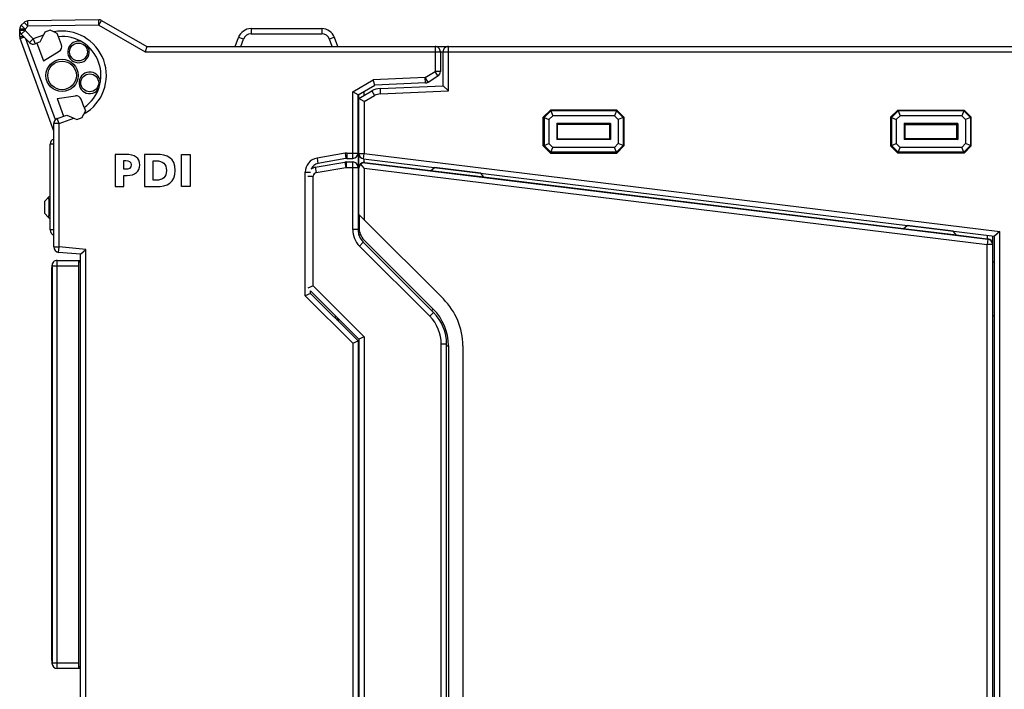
# Model space of a CAD drawing. Extents: x 0 to 184, y 0 to 176.
# Tile 10 of 14: x 60 to 115, y 103 to 141. Entities that reach past the tile are written whole.
import ezdxf

# ---------------------------------------------------------------- set-up
doc = ezdxf.new("R2010")
doc.units = 0
doc.header["$LTSCALE"] = 11.440369
doc.header["$MEASUREMENT"] = 0
doc.layers.get('0').update_dxf_attribs({"linetype": 'CONTINUOUS'})

msp = doc.modelspace()

# ---------------------------------------------------------------- linework, layer by layer
at = {"color": 7, "linetype": 'CONTINUOUS'}
for p, q in [((60.3427, 140.3425), (60.1894, 140.1888)), ((60.5549, 140.1302), (60.3427, 140.3425)), ((64.5182, 140.4996), (60.5497, 140.4303)), ((60.5549, 140.1302), (60.5497, 140.4303)), ((64.5233, 140.1995), (64.5182, 140.4996)), ((64.5233, 140.1995), (64.6735, 140.4592)), ((64.6735, 140.4592), (67.1995, 139.0009)), ((60.1015, 139.5539), (60.1015, 139.9766)), ((60.4013, 139.9766), (60.1015, 139.9766)), ((60.4013, 139.8946), (60.1015, 139.8946)), ((60.4013, 139.9766), (60.1894, 140.1888)), ((60.4013, 139.8946), (60.1894, 139.6824)), ((60.5549, 140.1302), (60.4013, 139.9766)), ((60.4013, 139.9766), (60.4013, 139.8946)), ((60.8609, 139.435), (60.4013, 139.8946)), ((64.5233, 140.1995), (60.5549, 140.1302)), ((61.5079, 139.8033), (61.4331, 139.6431)), ((61.8131, 139.9146), (61.5079, 139.8033)), ((62.017, 139.8195), (61.8131, 139.9146)), ((62.1975, 139.7354), (62.017, 139.8195)), ((62.2644, 139.5518), (62.1975, 139.7354)), ((64.5233, 140.1995), (67.1192, 138.7008)), ((73.0265, 140.001), (73.0265, 139.7113)), ((73.0265, 140.001), (76.9763, 140.001)), ((73.0265, 139.7113), (76.9763, 139.7113)), ((76.9763, 140.001), (76.9763, 139.7113)), ((60.1015, 139.5539), (60.3179, 139.5539)), ((60.1195, 139.4512), (60.34, 139.5315)), ((62.0015, 134.2808), (60.1195, 139.4512)), ((60.6486, 139.2228), (60.1894, 139.6824)), ((62.0928, 134.9071), (60.4492, 139.4223)), ((60.8609, 139.435), (60.6486, 139.2228)), ((61.4331, 139.6431), (60.8609, 139.435)), ((60.8609, 139.435), (60.9635, 139.1532)), ((61.2536, 139.2586), (60.9635, 139.1532)), ((61.0658, 139.1904), (61.4248, 138.2037)), ((61.2539, 139.2593), (61.4331, 139.6431)), ((62.4297, 139.097), (62.2647, 139.5515)), ((72.1373, 139.0009), (72.3217, 139.5074)), ((72.4529, 139.0009), (72.6038, 139.4154)), ((77.5499, 139.0009), (77.399, 139.4154)), ((77.8655, 139.0009), (77.6808, 139.5074)), ((61.4248, 138.2037), (62.304, 138.7381)), ((67.1995, 139.0006), (67.1192, 138.7008)), ((67.1192, 138.7008), (123.7014, 138.7008)), ((67.1995, 139.0009), (83.3015, 139.0009)), ((83.3015, 139.0009), (83.3015, 137.6108)), ((83.3022, 139.0009), (123.7014, 139.0009)), ((83.6012, 138.7008), (83.6012, 137.6108)), ((83.7514, 136.8061), (83.7514, 138.7008)), ((84.0515, 136.5191), (84.0515, 139.0009)), ((82.7586, 137.2653), (83.3015, 137.6108)), ((83.4627, 137.358), (83.3015, 137.6108)), ((83.6012, 137.6108), (83.3015, 137.6108)), ((78.7013, 136.4743), (79.8519, 137.1385)), ((82.7586, 137.2653), (79.8519, 137.1385)), ((79.9381, 136.8419), (79.8519, 137.1385)), ((82.7716, 136.9656), (79.9384, 136.8419)), ((82.7716, 136.9656), (82.7586, 137.2653)), ((82.9198, 137.0121), (82.7586, 137.2653)), ((82.9198, 137.0121), (83.4627, 137.358)), ((78.7013, 132.7508), (78.7013, 136.4743)), ((79.001, 136.301), (78.7013, 136.4743)), ((79.0013, 136.301), (79.9384, 136.8419)), ((79.0513, 136.1008), (79.7765, 136.5194)), ((79.3514, 136.2741), (79.3514, 136.5029)), ((79.7765, 136.5194), (79.9263, 136.2597)), ((80.2326, 136.6524), (83.7514, 136.8061)), ((80.2326, 136.6524), (80.2457, 136.3527)), ((80.2457, 136.3527), (84.0515, 136.5191)), ((84.0515, 136.5191), (83.7518, 136.8057)), ((62.1944, 136.0891), (63.2115, 136.2448)), ((62.1944, 136.0891), (62.5538, 135.1025)), ((63.7041, 135.5965), (63.5387, 136.0509)), ((79.0013, 133.0509), (79.0013, 136.301)), ((79.0513, 136.0009), (79.0013, 136.0009)), ((79.0513, 136.3113), (79.0196, 136.3113)), ((79.0513, 128.4596), (79.0513, 136.3299)), ((79.3514, 135.9276), (79.0516, 136.1008)), ((79.3514, 135.9276), (79.9263, 136.2597)), ((79.3514, 135.9276), (79.3514, 133.0251)), ((63.7709, 135.4125), (63.6869, 135.232)), ((63.7041, 135.5962), (63.7709, 135.4125)), ((89.7514, 135.4511), (89.3514, 135.0508)), ((89.7676, 135.4115), (89.3907, 135.0346)), ((89.7514, 135.4511), (89.7676, 135.4115)), ((93.4515, 135.4511), (89.7514, 135.4511)), ((89.7676, 135.4115), (89.8827, 135.1345)), ((93.4349, 135.4115), (89.7676, 135.4115)), ((93.4349, 135.4115), (93.3202, 135.1345)), ((93.4515, 135.4511), (93.4349, 135.4115)), ((93.8121, 135.0346), (93.4349, 135.4115)), ((93.8514, 135.0508), (93.4515, 135.4511)), ((108.7515, 135.0508), (109.1514, 135.4511)), ((108.7907, 135.0346), (109.1676, 135.4115)), ((109.1514, 135.4511), (109.1676, 135.4115)), ((109.1514, 135.4511), (112.8515, 135.4511)), ((109.1676, 135.4115), (109.2824, 135.1345)), ((112.8349, 135.4115), (109.1676, 135.4115)), ((112.8349, 135.4115), (112.7202, 135.1345)), ((112.8515, 135.4511), (112.8349, 135.4115)), ((112.8349, 135.4115), (113.2122, 135.0346)), ((112.8515, 135.4511), (113.2515, 135.0508)), ((62.1989, 134.9736), (62.7415, 135.171)), ((62.3013, 134.6915), (62.1989, 134.9736)), ((62.3013, 134.6915), (63.126, 134.9919)), ((62.7419, 135.1707), (63.126, 134.9919)), ((63.126, 134.9919), (63.2862, 134.9171)), ((63.2862, 134.9171), (63.5918, 135.028)), ((63.5918, 135.028), (63.6869, 135.232)), ((89.3514, 133.4509), (89.3514, 135.0508)), ((89.3514, 135.0508), (89.3907, 135.0346)), ((89.3907, 135.0346), (89.3907, 133.4671)), ((89.3907, 135.0346), (89.6681, 134.9199)), ((89.8827, 135.1345), (89.6681, 134.9199)), ((89.6681, 134.9199), (89.6681, 133.5821)), ((93.3202, 135.1345), (89.8827, 135.1345)), ((93.5348, 134.9199), (93.3202, 135.1345)), ((93.8121, 135.0346), (93.5348, 134.9199)), ((93.5348, 134.9199), (93.5348, 133.5821)), ((93.8514, 135.0508), (93.8121, 135.0346)), ((93.8121, 135.0346), (93.8121, 133.4671)), ((93.8514, 135.0508), (93.8514, 133.4509)), ((108.7515, 135.0508), (108.7515, 133.4509)), ((108.7515, 135.0508), (108.7907, 135.0346)), ((108.7907, 135.0346), (108.7907, 133.4671)), ((108.7907, 135.0346), (109.0681, 134.9199)), ((109.0681, 134.9199), (109.2824, 135.1345)), ((109.0681, 134.9199), (109.0681, 133.5821)), ((112.7202, 135.1345), (109.2824, 135.1345)), ((112.7202, 135.1345), (112.9348, 134.9199)), ((113.2122, 135.0346), (112.9348, 134.9199)), ((112.9348, 134.9199), (112.9348, 133.5821)), ((113.2515, 135.0508), (113.2122, 135.0346)), ((113.2122, 135.0346), (113.2122, 133.4671)), ((113.2515, 133.4509), (113.2515, 135.0508)), ((62.0015, 127.8009), (62.0015, 134.6915)), ((62.3013, 134.6915), (62.0015, 134.6915)), ((62.3013, 127.8009), (62.3013, 134.6915)), ((90.099, 134.7032), (90.099, 133.7985)), ((90.1514, 134.6508), (90.099, 134.7032)), ((93.1038, 134.7032), (90.099, 134.7032)), ((90.1514, 133.8509), (90.1514, 134.6508)), ((93.0515, 134.6508), (90.1514, 134.6508)), ((93.0515, 134.6508), (93.1038, 134.7032)), ((93.0515, 134.6508), (93.0515, 133.8509)), ((93.1038, 134.7032), (93.1038, 133.7985)), ((109.499, 134.7032), (109.499, 133.7985)), ((112.5039, 134.7032), (109.499, 134.7032)), ((109.5514, 134.6508), (109.499, 134.7032)), ((109.5514, 134.6508), (109.5514, 133.8509)), ((109.5514, 134.6508), (112.4515, 134.6508)), ((112.4515, 134.6508), (112.5039, 134.7032)), ((112.4515, 133.8509), (112.4515, 134.6508)), ((112.5039, 134.7032), (112.5039, 133.7985)), ((90.1514, 133.8509), (90.099, 133.7985)), ((93.1038, 133.7985), (90.099, 133.7985)), ((90.1514, 133.8509), (93.0515, 133.8509)), ((93.0515, 133.8509), (93.1038, 133.7985)), ((109.5514, 133.8509), (109.499, 133.7985)), ((112.5039, 133.7985), (109.499, 133.7985)), ((112.4515, 133.8509), (109.5514, 133.8509)), ((112.4515, 133.8509), (112.5039, 133.7985)), ((61.8014, 128.7511), (61.8014, 133.5508)), ((62.0012, 133.5508), (61.8014, 133.5508)), ((89.3514, 133.4509), (89.3907, 133.4671)), ((89.7514, 133.0509), (89.3514, 133.4509)), ((89.3907, 133.4671), (89.6681, 133.5821)), ((89.7676, 133.0902), (89.3907, 133.4671)), ((89.8827, 133.3675), (89.6681, 133.5821)), ((89.7676, 133.0902), (89.8827, 133.3675)), ((93.3202, 133.3675), (89.8827, 133.3675)), ((93.5348, 133.5821), (93.3202, 133.3675)), ((93.4349, 133.0902), (93.3202, 133.3675)), ((93.8121, 133.4671), (93.4349, 133.0902)), ((93.8514, 133.4509), (93.4515, 133.0509)), ((93.8121, 133.4671), (93.5348, 133.5821)), ((93.8514, 133.4509), (93.8121, 133.4671)), ((108.7515, 133.4509), (108.7907, 133.4671)), ((108.7515, 133.4509), (109.1514, 133.0509)), ((108.7907, 133.4671), (109.0681, 133.5821)), ((108.7907, 133.4671), (109.1676, 133.0902)), ((109.0681, 133.5821), (109.2824, 133.3675)), ((109.1676, 133.0902), (109.2824, 133.3675)), ((112.7202, 133.3675), (109.2824, 133.3675)), ((112.7202, 133.3675), (112.9348, 133.5821)), ((112.8349, 133.0902), (112.7202, 133.3675)), ((112.8349, 133.0902), (113.2122, 133.4671)), ((112.8515, 133.0509), (113.2515, 133.4509)), ((113.2122, 133.4671), (112.9348, 133.5821)), ((113.2515, 133.4509), (113.2122, 133.4671)), ((69.1408, 131.1725), (69.1408, 132.9722)), ((69.1408, 132.9722), (69.6203, 132.9722)), ((69.6203, 132.9722), (69.6203, 131.1725)), ((78.2734, 133.0419), (76.7124, 132.7667)), ((76.7124, 132.7667), (76.7644, 132.4711)), ((78.3254, 132.7463), (76.7644, 132.4711)), ((78.2734, 133.0419), (78.3254, 132.7463)), ((78.3451, 132.551), (78.3451, 132.2509)), ((78.3451, 132.551), (78.7013, 132.551)), ((78.3778, 133.0509), (78.3778, 132.7508)), ((78.3778, 133.0509), (79.0013, 133.0509)), ((78.3778, 132.7508), (78.7013, 132.7508)), ((78.7013, 128.7721), (78.7013, 132.551)), ((79.0013, 133.0502), (79.0013, 128.7721)), ((79.0513, 133.0251), (79.3514, 133.0251)), ((79.3148, 132.7274), (79.3514, 133.0251)), ((79.3148, 132.7274), (114.5513, 128.4011)), ((79.3514, 133.0251), (114.8513, 128.6663)), ((79.3524, 132.5314), (79.3524, 132.7229)), ((89.7514, 133.0509), (89.7676, 133.0902)), ((89.7514, 133.0509), (93.4515, 133.0509)), ((93.4349, 133.0902), (89.7676, 133.0902)), ((93.4515, 133.0509), (93.4349, 133.0902)), ((109.1514, 133.0509), (109.1676, 133.0902)), ((112.8515, 133.0509), (109.1514, 133.0509)), ((112.8349, 133.0902), (109.1676, 133.0902)), ((112.8515, 133.0509), (112.8349, 133.0902)), ((76.6146, 132.2534), (78.2582, 132.5434)), ((76.6146, 132.2534), (76.6666, 131.9581)), ((76.6666, 131.9581), (78.3103, 132.2479)), ((78.2582, 132.5434), (78.3103, 132.2479)), ((78.3451, 132.2509), (79.0013, 132.2509)), ((79.3514, 132.2138), (79.1546, 132.4363)), ((79.3514, 132.2138), (79.3514, 129.3137)), ((79.3514, 132.2138), (114.1513, 127.9408)), ((79.3879, 132.5293), (79.3524, 132.5314)), ((79.3879, 132.5114), (79.3879, 132.5293)), ((79.3879, 132.5293), (83.071, 132.077)), ((79.3879, 132.5114), (114.1878, 128.2384)), ((83.0555, 132.0649), (83.2743, 132.2358)), ((86.0259, 131.7001), (83.0555, 132.0649)), ((85.855, 131.9188), (83.2743, 132.2358)), ((76.0513, 125.0765), (76.0513, 131.9788)), ((76.0513, 131.9788), (76.3514, 131.9788)), ((76.2015, 131.7611), (76.5012, 131.7611)), ((76.5012, 125.6253), (76.5012, 131.7611)), ((79.0513, 131.9633), (79.0013, 131.9633)), ((86.0259, 131.7001), (85.855, 131.9188)), ((86.0135, 131.7159), (109.4711, 128.8372)), ((69.6203, 131.1725), (69.1408, 131.1725)), ((79.0013, 131.3511), (79.0513, 131.3449)), ((61.7514, 130.6135), (61.5013, 130.3634)), ((61.5013, 129.6633), (61.5013, 130.3634)), ((61.7514, 130.6135), (61.8014, 130.6135)), ((61.7514, 129.6134), (61.7514, 130.4134)), ((61.7514, 130.4134), (61.8014, 130.4134)), ((61.6929, 129.4721), (61.5013, 129.6633)), ((61.7511, 129.4139), (61.6929, 129.4721)), ((61.7514, 129.6134), (61.8014, 129.6134)), ((61.7514, 129.4136), (61.8014, 129.4136)), ((79.0685, 129.5965), (79.0685, 128.7122)), ((79.3514, 129.3137), (79.0685, 129.5965)), ((79.3514, 129.3137), (83.7676, 124.8974)), ((62.0012, 128.7511), (61.8014, 128.7511)), ((79.0013, 128.7721), (78.7013, 128.7721)), ((109.4536, 128.8238), (109.6724, 128.9947)), ((112.4236, 128.4589), (109.4536, 128.8238)), ((112.2527, 128.6777), (109.6724, 128.9947)), ((79.3441, 128.1895), (83.202, 124.3317)), ((112.4236, 128.4589), (112.2527, 128.6777)), ((112.4098, 128.4765), (114.1524, 128.2629)), ((114.1878, 128.2384), (114.1513, 127.9408)), ((114.1524, 128.45), (114.1524, 128.2629)), ((114.1524, 128.2629), (114.1878, 128.2584)), ((114.1878, 128.2584), (114.1878, 128.2384)), ((114.4514, 31.8889), (114.4514, 128.4131)), ((114.5513, 31.9007), (114.5513, 128.4011)), ((114.8513, 128.6663), (114.5516, 128.4014)), ((114.8513, 31.6354), (114.8513, 128.6663)), ((62.0015, 127.8009), (62.3013, 127.8009)), ((62.2754, 127.5019), (62.3013, 127.8009)), ((63.8012, 127.6697), (62.3013, 127.8009)), ((63.5019, 127.3951), (63.8012, 127.6697)), ((63.8012, 29.2321), (63.8012, 127.6697)), ((79.2942, 128.0648), (79.0823, 127.8526)), ((83.0069, 123.928), (79.0823, 127.8526)), ((83.2192, 124.1402), (79.2942, 128.0648)), ((114.1513, 32.3609), (114.1513, 127.9408)), ((114.4514, 127.9408), (114.1513, 127.9408)), ((62.2013, 104.2509), (62.2013, 127.0509)), ((62.2013, 127.0509), (63.5015, 127.0509)), ((63.5015, 127.3947), (62.2754, 127.5019)), ((63.4013, 104.2509), (63.4013, 127.0509)), ((63.5015, 29.507), (63.5015, 127.3947)), ((61.8999, 126.5936), (61.9102, 126.7508)), ((61.8999, 104.8216), (61.8999, 126.5936)), ((61.9013, 126.7508), (63.4013, 126.7508)), ((61.9102, 126.7508), (61.9102, 104.551)), ((63.5015, 126.951), (63.4013, 126.951)), ((114.4514, 126.9648), (114.5513, 126.9648)), ((76.5012, 125.6253), (76.2015, 125.501)), ((79.3514, 122.7752), (76.5012, 125.6253)), ((76.351, 125.2009), (76.0513, 125.0765)), ((78.7013, 122.4266), (76.0513, 125.0765)), ((76.3514, 125.2009), (76.3514, 125.3508)), ((79.0513, 122.6509), (76.3514, 125.3508)), ((79.0013, 122.551), (76.3514, 125.2009)), ((83.1148, 124.2445), (83.202, 124.3317)), ((77.7515, 123.8008), (77.7515, 123.951)), ((77.8514, 123.7009), (77.8514, 123.8508)), ((77.9013, 123.651), (77.9013, 123.8008)), ((83.2192, 124.1402), (83.0069, 123.928)), ((114.4514, 123.9648), (114.5513, 123.9648)), ((79.0513, 122.6509), (79.0513, 82.4512)), ((79.3514, 122.7752), (79.0516, 122.6512)), ((79.3514, 122.7752), (79.3514, 82.4512)), ((78.7013, 122.4266), (79.001, 122.551)), ((78.7013, 122.4266), (78.7013, 25.5011)), ((79.0013, 122.551), (79.0013, 25.5011)), ((83.6515, 91.5732), (83.6515, 122.3721)), ((83.9513, 122.3721), (83.6515, 122.3721)), ((83.9513, 91.7461), (83.9513, 122.3721)), ((83.9513, 122.2812), (84.0515, 122.2812)), ((84.0515, 122.2812), (84.0515, 92.3814)), ((84.8515, 122.2812), (84.8515, 92.3814)), ((61.9102, 104.551), (61.8999, 104.8216)), ((63.4013, 104.551), (61.9013, 104.551)), ((63.5015, 104.2509), (62.2013, 104.2509)), ((63.5015, 104.3508), (63.4013, 104.3508)), ((79.0013, 104.3508), (79.0513, 104.3508)), ((79.0513, 104.2509), (79.0013, 104.2509))]:
    msp.add_line(p, q, dxfattribs=at)
for centre, radius, start, end in [((62.4677, 137.3858), 2.475, 299.51177, 100.49109), ((73.0268, 139.2507), 0.7504, 90.01896, 159.99586), ((73.0262, 139.2619), 0.4494, 89.96396, 160.03035), ((76.976, 139.2511), 0.75, 19.98208, 89.97883), ((76.9764, 139.2615), 0.4498, 20.00439, 90.0058), ((60.8607, 139.4354), 0.3003, 225.06635, 290.01744), ((62.4672, 137.3857), 2.1752, 304.65548, 95.34028), ((62.1476, 138.9944), 0.3003, 301.39664, 19.99919), ((83.3015, 138.7011), 0.2998, 359.94451, 89.98809), ((84.0515, 138.7009), 0.3001, 89.99824, 180.00176), ((83.3007, 137.6111), 0.3005, 302.62578, 359.95412), ((80.2761, 135.6545), 0.9989, 92.49262, 120.00941), ((63.2565, 135.9478), 0.3004, 20.06215, 98.63177), ((80.2763, 135.6529), 0.7004, 92.50306, 119.977), ((62.3021, 134.6913), 0.3006, 110.08458, 179.96601), ((62.1015, 133.5507), 0.3001, 109.45078, 179.97836), ((76.8514, 131.9787), 0.8001, 100.00287, 179.99584), ((78.7013, 133.0509), 0.3001, 270.00776, 359.99898), ((78.7013, 132.251), 0.3001, 359.99627, 89.99699), ((79.3513, 133.0252), 0.3, 180.02145, 263.02279), ((76.8513, 131.9787), 0.5, 100.00895, 160.76093), ((76.7005, 131.7626), 0.4982, 99.92743, 130.14071), ((79.3485, 132.2335), 0.2976, 89.25292, 179.15649), ((79.3443, 132.2129), 0.293, 130.33026, 179.84099), ((79.357, 132.2077), 0.3053, 84.19205, 131.50851), ((76.7015, 131.7609), 0.2003, 100.04226, 179.94823), ((61.5512, 130.4134), 0.2002, 359.98012, 44.9653), ((61.5519, 129.6133), 0.1995, 314.94719, 0.01645), ((62.1015, 128.7512), 0.3001, 180.02685, 250.55075), ((80.0017, 128.7723), 1.3004, 180.00735, 225.00743), ((80.0027, 128.7724), 1.0013, 180.01815, 224.96444), ((80.0512, 128.8965), 0.9999, 180.00272, 224.99865), ((114.1551, 127.9633), 0.2966, 0.51897, 83.6623), ((114.1517, 127.941), 0.2997, 359.96751, 83.07493), ((62.3017, 127.8009), 0.3002, 179.99858, 264.96659), ((62.2013, 126.7509), 0.3001, 89.99771, 180.00229), ((81.1513, 122.2809), 3.7002, 0.00496, 45.00153), ((81.1516, 122.281), 2.9, 0.0047, 45.00512), ((81.4515, 122.3721), 2.2, 0.00152, 45.00841), ((81.4512, 122.3725), 2.5001, 359.99177, 44.99429), ((62.2014, 104.551), 0.3001, 180.0021, 269.99845)]:
    msp.add_arc(centre, radius, start, end, dxfattribs=at)
for points in [[(60.5497, 140.4303), (60.4719, 140.4289), (60.3978, 140.3972), (60.3427, 140.3425)], [(64.6735, 140.4592), (64.6263, 140.4865), (64.5726, 140.5006), (64.5182, 140.4996)], [(60.1894, 140.1888), (60.1329, 140.1326), (60.1015, 140.0561), (60.1015, 139.9766)], [(60.1015, 139.8946), (60.1015, 139.815), (60.1329, 139.7385), (60.1894, 139.6824)], [(60.1015, 139.5539), (60.1015, 139.5187), (60.1074, 139.4839), (60.1195, 139.4512)], [(72.6038, 139.4154), (72.4495, 139.4715), (72.3237, 139.5125), (72.3217, 139.5074)], [(77.6812, 139.5074), (77.6791, 139.5125), (77.5534, 139.4715), (77.399, 139.4154)], [(82.7716, 136.9656), (82.8244, 136.968), (82.8754, 136.9838), (82.9198, 137.0121)], [(78.3451, 132.551), (78.3161, 132.551), (78.2869, 132.5483), (78.2582, 132.5434)], [(78.3778, 133.0509), (78.3427, 133.0509), (78.3078, 133.0478), (78.2734, 133.0419)], [(78.3778, 132.7508), (78.3602, 132.7508), (78.3427, 132.7494), (78.3254, 132.7463)], [(78.3451, 132.2509), (78.3333, 132.2509), (78.322, 132.2499), (78.3103, 132.2479)]]:
    msp.add_open_spline(points, degree=3, dxfattribs=at)
for points, knots in [([(63.5463, 139.2745), (63.2269, 139.3634), (62.8962, 139.1766), (62.8073, 138.8576), (62.7184, 138.5382), (62.9048, 138.2075), (63.2242, 138.1187), (63.5436, 138.0294), (63.8743, 138.2161), (63.9632, 138.5355), (64.0117, 138.7102), (63.9787, 138.8979), (63.8732, 139.0454)], [0, 0, 0, 0, 1, 1, 1, 2, 2, 2, 3, 3, 3, 4, 4, 4, 4]), ([(63.8853, 138.6964), (63.8853, 138.9727), (63.6614, 139.1966), (63.3851, 139.1966), (63.1091, 139.1966), (62.8852, 138.9727), (62.8852, 138.6964), (62.8852, 138.4204), (63.1091, 138.1965), (63.3851, 138.1965), (63.6614, 138.1965), (63.8853, 138.4204), (63.8853, 138.6964), (63.8853, 138.6964), (63.8853, 138.6964), (63.8853, 138.6964)], [0, 0, 0, 0, 1, 1, 1, 2, 2, 2, 3, 3, 3, 4, 4, 4, 5, 5, 5, 5]), ([(63.3675, 137.3859), (63.3675, 137.883), (62.9644, 138.2857), (62.4677, 138.2857), (61.9705, 138.2857), (61.5674, 137.883), (61.5674, 137.3859), (61.5674, 136.8887), (61.9705, 136.486), (62.4677, 136.486), (62.9644, 136.486), (63.3675, 136.8887), (63.3675, 137.3859), (63.3675, 137.3859), (63.3675, 137.3859), (63.3675, 137.3859)], [0, 0, 0, 0, 1, 1, 1, 2, 2, 2, 3, 3, 3, 4, 4, 4, 5, 5, 5, 5]), ([(63.2676, 137.3859), (63.2676, 137.8275), (62.9093, 138.1858), (62.4677, 138.1858), (62.0256, 138.1858), (61.6673, 137.8275), (61.6673, 137.3859), (61.6673, 136.9439), (62.0256, 136.5859), (62.4677, 136.5859), (62.9093, 136.5859), (63.2676, 136.9439), (63.2676, 137.3859), (63.2676, 137.3859), (63.2676, 137.3859), (63.2676, 137.3859)], [0, 0, 0, 0, 1, 1, 1, 2, 2, 2, 3, 3, 3, 4, 4, 4, 5, 5, 5, 5]), ([(64.6112, 137.0183), (64.5857, 137.3486), (64.297, 137.5957), (63.9666, 137.5698), (63.6362, 137.5443), (63.3892, 137.2557), (63.4147, 136.9252), (63.4406, 136.5949), (63.7289, 136.3478), (64.0593, 136.3737), (64.2402, 136.3875), (64.4052, 136.4829), (64.5078, 136.6324)], [0, 0, 0, 0, 1, 1, 1, 2, 2, 2, 3, 3, 3, 4, 4, 4, 4]), ([(64.513, 136.9718), (64.513, 137.2477), (64.2891, 137.4717), (64.0131, 137.4717), (63.7368, 137.4717), (63.5129, 137.2477), (63.5129, 136.9718), (63.5129, 136.6955), (63.7368, 136.4719), (64.0131, 136.4719), (64.2891, 136.4719), (64.513, 136.6955), (64.513, 136.9718), (64.513, 136.9718), (64.513, 136.9718), (64.513, 136.9718)], [0, 0, 0, 0, 1, 1, 1, 2, 2, 2, 3, 3, 3, 4, 4, 4, 5, 5, 5, 5]), ([(65.4304, 132.9722), (65.4304, 132.9722), (66.003, 132.9722), (66.003, 132.9722), (66.5522, 132.9722), (66.8102, 132.7865), (66.8102, 132.3817), (66.8102, 132.0182), (66.5446, 131.8015), (66.096, 131.8015), (66.096, 131.8015), (65.91, 131.8015), (65.91, 131.8015), (65.91, 131.8015), (65.91, 131.1725), (65.91, 131.1725), (65.91, 131.1725), (65.4304, 131.1725), (65.4304, 131.1725), (65.4304, 131.1725), (65.4304, 132.9722), (65.4304, 132.9722)], [0, 0, 0, 0, 1, 1, 1, 2, 2, 2, 3, 3, 3, 4, 4, 4, 5, 5, 5, 6, 6, 6, 7, 7, 7, 7]), ([(65.91, 132.1419), (65.91, 132.1419), (66.034, 132.1419), (66.034, 132.1419), (66.199, 132.1419), (66.3303, 132.2013), (66.3303, 132.3894), (66.3303, 132.5726), (66.199, 132.6318), (66.034, 132.6318), (66.034, 132.6318), (65.91, 132.6318), (65.91, 132.6318), (65.91, 132.6318), (65.91, 132.1419), (65.91, 132.1419)], [0, 0, 0, 0, 1, 1, 1, 2, 2, 2, 3, 3, 3, 4, 4, 4, 5, 5, 5, 5]), ([(67.0717, 132.9722), (67.0717, 132.9722), (67.7269, 132.9722), (67.7269, 132.9722), (68.3533, 132.9722), (68.7914, 132.7763), (68.7914, 132.0801), (68.7914, 131.4071), (68.3405, 131.1725), (67.7269, 131.1725), (67.7269, 131.1725), (67.0717, 131.1725), (67.0717, 131.1725), (67.0717, 131.1725), (67.0717, 132.9722), (67.0717, 132.9722)], [0, 0, 0, 0, 1, 1, 1, 2, 2, 2, 3, 3, 3, 4, 4, 4, 5, 5, 5, 5]), ([(67.5512, 131.5283), (67.5512, 131.5283), (67.7373, 131.5283), (67.7373, 131.5283), (68.0956, 131.5283), (68.2967, 131.7139), (68.2967, 132.0723), (68.2967, 132.4308), (68.088, 132.6163), (67.7373, 132.6163), (67.7373, 132.6163), (67.5512, 132.6163), (67.5512, 132.6163), (67.5512, 132.6163), (67.5512, 131.5283), (67.5512, 131.5283)], [0, 0, 0, 0, 1, 1, 1, 2, 2, 2, 3, 3, 3, 4, 4, 4, 5, 5, 5, 5])]:
    msp.add_open_spline(points, degree=3, knots=knots, dxfattribs=at)

doc.saveas('drawing.dxf')
